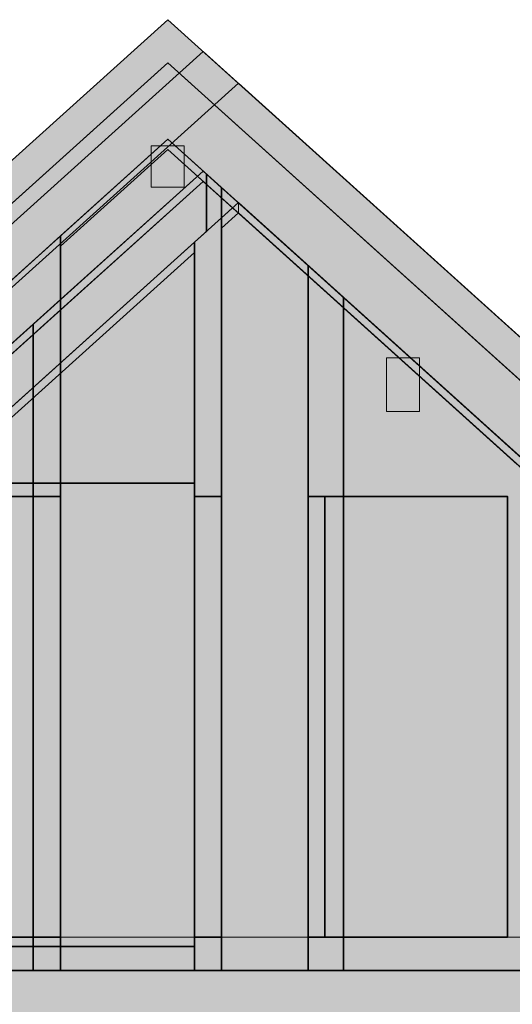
# Model space of a CAD drawing. Header units: millimetres. Extents: x 3182 to 41000, y -28700 to -8100.
# Tile 4 of 11: x 15848 to 18236, y -14626 to -9857. Entities that reach past the tile are written whole.
import ezdxf

# ---------------------------------------------------------------- set-up
doc = ezdxf.new("R2010")
doc.units = ezdxf.units.MM
doc.header["$MEASUREMENT"] = 0

msp = doc.modelspace()

# ---------------------------------------------------------------- hatches: boundary and pattern name
at = {"true_color": 0xeaeaea}
for points in [[(16566, -10065.86), (12510.69, -13717.28), (12406.98, -13602.09), (16566, -9857.29)], [(18631.91, -11926.02), (16566, -10065.87), (16566, -9857.29), (18735.62, -11810.83)], [(12748.98, -13602.09), (16737, -10011.26), (16737, -10219.83), (12852.69, -13717.28)], [(16737, -10011.27), (20725.02, -13602.1), (20621.31, -13717.29), (16737, -10219.84)], [(16566, -10435.92), (12717, -13901.57), (12532.99, -13697.21), (16566, -10065.87)], [(18315.31, -12011), (16566, -10435.91), (16566, -10065.87), (18726.29, -12011)], [(13089.98, -13602.09), (16907.5, -10164.79), (16907.5, -10373.35), (13193.69, -13717.29)], [(16907.5, -10164.78), (20725.02, -13602.09), (20621.31, -13717.28), (16907.5, -10373.35)], [(12874.99, -13697.2), (16737, -10219.83), (16737, -10589.88), (13059, -13901.57)], [(16737, -10219.83), (20599.01, -13697.21), (20415, -13901.57), (16737, -10589.88)], [(13215.99, -13697.2), (16907.5, -10373.35), (16907.5, -10743.4), (13400, -13901.57)], [(16907.5, -10373.35), (20599.01, -13697.2), (20415, -13901.57), (16907.5, -10743.4)], [(19720, -13275.79), (19720, -14461), (13754, -14461), (13754, -12967.85), (14572, -12231.32), (14572, -14301), (15582, -14301), (15582, -12166), (14644.55, -12166), (16566, -10435.92)], [(17246, -11048.19), (17246, -11097.98), (16566, -10485.7), (16046, -10953.91), (16046, -10904.13), (16566, -10435.92)], [(16646, -10667.58), (16486, -10667.58), (16486, -10467.58), (16646, -10467.58)], [(17246, -11097.98), (16737, -10639.67), (13754, -13325.58), (13754, -13275.79), (16737, -10589.88), (17246, -11048.19)], [(14095, -14461), (14095, -12968.75), (16737, -10589.88), (16827, -10670.92), (16827, -14461)], [(17246, -11097.98), (16737, -10639.67), (16046, -11261.85), (16046, -11212.06), (16737, -10589.88), (17246, -11048.19)], [(16695, -14461), (16695, -10934.74), (16754.09, -10881.54), (16754.09, -10605.27), (16827, -10670.92), (16827, -14461)], [(19720, -13325.58), (16907.5, -10793.19), (16827, -10865.68), (16827, -10815.89), (16907.5, -10743.4), (19720, -13275.79)], [(15782, -14461), (15782, -11141.83), (16046, -10904.13), (16046, -14461)], [(14095, -13325.58), (14095, -13275.79), (16695, -10934.74), (16695, -10984.53)], [(17246, -11097.98), (17246, -11048.19), (17418, -11203.06), (17418, -11252.85)], [(17246, -14461), (17246, -11048.19), (17418, -11203.06), (17418, -14461)], [(17246, -14461), (17246, -11048.19), (17418, -11203.06), (17418, -14461)], [(17418, -11252.85), (17418, -11203.06), (19720, -13275.79), (19720, -13325.58)], [(17418, -14461), (17418, -11203.06), (19720, -13275.79), (19720, -14461)], [(17418, -11252.85), (17418, -11203.06), (19720, -13275.79), (19720, -13325.58)], [(17418, -14461), (17418, -11203.06), (19720, -13275.79), (19720, -14461)], [(17418, -14461), (17418, -11203.06), (19720, -13275.79), (19720, -14461)], [(17418, -11252.85), (17418, -11203.06), (19720, -13275.79), (19720, -13325.58)], [(17418, -14461), (17418, -11203.06), (19720, -13275.79), (19720, -14461)], [(13754, -14461), (13754, -13275.79), (16046, -11212.06), (16046, -14461)], [(15914, -11380.71), (15914, -11330.92), (16046, -11212.06), (16046, -11261.85)], [(15914, -14461), (15914, -11330.92), (16046, -11212.06), (16046, -14461)], [(13754, -13325.58), (13754, -13275.79), (15914, -11330.92), (15914, -11380.7)], [(17785.96, -11754.01), (17625.96, -11754.01), (17625.96, -11494.01), (17785.96, -11494.01)], [(15782, -14301), (15782, -12166), (15914, -12166), (15914, -14301)], [(15914, -14301), (15914, -12166), (16046, -12166), (16046, -14301)], [(16695, -14301), (16695, -12166), (16761, -12166), (16761, -14301)], [(16761, -14301), (16761, -12166), (16827, -12166), (16827, -14301)], [(17332, -12166), (17332, -14301), (17246, -14301), (17246, -12166)], [(17246, -14301), (17246, -12166), (17332, -12166), (17332, -14301)], [(17418, -12166), (17418, -14301), (17332, -14301), (17332, -12166)], [(17332, -14301), (17332, -12166), (17418, -12166), (17418, -14301)], [(13754, -14461), (13754, -14301), (15914, -14301), (15914, -14461)], [(13754, -14461), (13754, -14301), (17246, -14301), (17246, -14461)], [(14095, -14461), (14095, -14301), (16695, -14301), (16695, -14461)], [(15914, -14461), (15914, -14301), (16046, -14301), (16046, -14461)], [(16046, -14461), (16046, -14301), (17246, -14301), (17246, -14461)], [(16046, -14461), (16046, -14301), (17246, -14301), (17246, -14461)], [(16046, -14301), (19720, -14301), (19720, -14461), (16046, -14461)], [(16827, -14461), (16827, -14301), (19720, -14301), (19720, -14461)], [(17246, -14461), (17246, -14301), (17418, -14301), (17418, -14461)], [(17418, -14461), (17418, -14301), (19720, -14301), (19720, -14461)], [(17418, -14461), (17418, -14301), (19720, -14301), (19720, -14461)], [(17418, -14461), (17418, -14301), (19720, -14301), (19720, -14461)], [(15782, -14723), (15782, -14461), (20015, -14461), (20015, -14723)]]:
    msp.add_hatch(color=254, dxfattribs=at).paths.add_polyline_path(points)
h = msp.add_hatch(color=254, dxfattribs=at)
h.paths.add_polyline_path([(16566, -10435.92), (18315.31, -12011), (18260.01, -12011), (16566, -10485.71), (16046, -10953.91), (16046, -10904.13)])
h.paths.add_polyline_path([(19720, -13325.58), (19557.92, -13179.64), (19582.68, -13152.14), (19720, -13275.79)])
h = msp.add_hatch(color=254, dxfattribs=at)
h.paths.add_polyline_path([(14095, -14461), (14095, -13275.79), (16907.5, -10743.4), (19720, -13275.79), (19720, -14461)])
h.paths.add_polyline_path([(16695, -14345), (16695, -12101), (15525, -12101), (15525, -14345)])
h = msp.add_hatch(color=254, dxfattribs=at)
h.paths.add_polyline_path([(16827, -14461), (16827, -10815.89), (16907.5, -10743.4), (19720, -13275.79), (19720, -14461)])
h.paths.add_polyline_path([(18212, -12166), (17327, -12166), (17327, -14301), (18212, -14301)])
h = msp.add_hatch(color=254, dxfattribs=at)
h.paths.add_polyline_path([(19720, -13325.58), (16907.5, -10793.19), (16907.5, -10743.4), (19720, -13275.79)])
h.paths.add_polyline_path([(16907.5, -10793.19), (16827, -10865.68), (16827, -10815.89), (16879.85, -10768.3)])

# ---------------------------------------------------------------- linework, layer by layer
at = {"color": 178, "lineweight": 20, "true_color": 0x070709}
for points in [[(12407, -13602), (16566, -9857), (12407, -13602)], [(16566, -9857), (18736, -11811), (16566, -9857)], [(16566, -10066), (12511, -13717), (16566, -10066)], [(18632, -11926), (16566, -10066), (18632, -11926)]]:
    msp.add_lwpolyline(points, dxfattribs=at)
at = {"color": 18, "lineweight": 20, "true_color": 0x070707}
for points in [[(12749, -13602), (16737, -10011), (12749, -13602)], [(16737, -10011), (20725, -13602), (16737, -10011)], [(13090, -13602), (16908, -10165), (13090, -13602)], [(16908, -10165), (20725, -13602), (16908, -10165)], [(16566, -10436), (16046, -10904), (16566, -10436)], [(17246, -11048), (16566, -10436), (17246, -11048)], [(16046, -10954), (16566, -10486), (16046, -10954)], [(16566, -10486), (17246, -11098), (16566, -10486)], [(16737, -10590), (13059, -13902), (16737, -10590)], [(16737, -10590), (13754, -13276), (16737, -10590)], [(16737, -10590), (16046, -11212), (16737, -10590)], [(17246, -11048), (16737, -10590), (17246, -11048)], [(17246, -11048), (16737, -10590), (17246, -11048)], [(20415, -13902), (16737, -10590), (20415, -13902)], [(13754, -13326), (16737, -10640), (13754, -13326)], [(16046, -11262), (16737, -10640), (16046, -11262)], [(16737, -10640), (17246, -11098), (16737, -10640)], [(16737, -10640), (17246, -11098), (16737, -10640)], [(16908, -10743), (13400, -13902), (16908, -10743)], [(16908, -10743), (16827, -10816), (16908, -10743)], [(16880, -10768), (16827, -10816), (16880, -10768)], [(16908, -10793), (16880, -10768), (16908, -10793)], [(19720, -13276), (16908, -10743), (19720, -13276)], [(19720, -13276), (16908, -10743), (19720, -13276)], [(16908, -10743), (16908, -10793), (16908, -10743)], [(20415, -13902), (16908, -10743), (20415, -13902)], [(16827, -10866), (16908, -10793), (16827, -10866)], [(16827, -10866), (16908, -10793), (16827, -10866)], [(16827, -10816), (16827, -10866), (16827, -10816)], [(16827, -10816), (16827, -10866), (16827, -10816)], [(16908, -10793), (19720, -13326), (16908, -10793)], [(16908, -10793), (19720, -13326), (16908, -10793)], [(16046, -10904), (16046, -10954), (16046, -10904)], [(16695, -10935), (14095, -13276), (16695, -10935)], [(16695, -10985), (16695, -10935), (16695, -10985)], [(14095, -13326), (16695, -10985), (14095, -13326)], [(17418, -11203), (17246, -11048), (17418, -11203)], [(17246, -11048), (17246, -11098), (17246, -11048)], [(17246, -11098), (17246, -11048), (17246, -11098)], [(17246, -11098), (17246, -11048), (17246, -11098)], [(17246, -11098), (17246, -11048), (17246, -11098)], [(17246, -11098), (17418, -11253), (17246, -11098)], [(17418, -11253), (17418, -11203), (17418, -11253)], [(19720, -13276), (17418, -11203), (19720, -13276)], [(17418, -11203), (17418, -11253), (17418, -11203)], [(19720, -13276), (17418, -11203), (19720, -13276)], [(17418, -11203), (17418, -11253), (17418, -11203)], [(19720, -13276), (17418, -11203), (19720, -13276)], [(17418, -11203), (17418, -11253), (17418, -11203)], [(16046, -11212), (15914, -11331), (16046, -11212)], [(16046, -11262), (16046, -11212), (16046, -11262)], [(16046, -11212), (16046, -11262), (16046, -11212)], [(17418, -11253), (19720, -13326), (17418, -11253)], [(17418, -11253), (19720, -13326), (17418, -11253)], [(17418, -11253), (19720, -13326), (17418, -11253)], [(15914, -11381), (16046, -11262), (15914, -11381)], [(15914, -11331), (13754, -13276), (15914, -11331)], [(15914, -11331), (15914, -11381), (15914, -11331)], [(15914, -11381), (15914, -11331), (15914, -11381)], [(13754, -13326), (15914, -11381), (13754, -13326)], [(15914, -14301), (13754, -14301), (15914, -14301)], [(17246, -14301), (13754, -14301), (17246, -14301)], [(16695, -14301), (14095, -14301), (16695, -14301)], [(16046, -14301), (15914, -14301), (16046, -14301)], [(15914, -14301), (15914, -14461), (15914, -14301)], [(15914, -14461), (15914, -14301), (15914, -14461)], [(16046, -14461), (16046, -14301), (16046, -14461)], [(17246, -14301), (16046, -14301), (17246, -14301)], [(16046, -14301), (16046, -14461), (16046, -14301)], [(17246, -14301), (16046, -14301), (17246, -14301)], [(16046, -14301), (16046, -14461), (16046, -14301)], [(16695, -14461), (16695, -14301), (16695, -14461)], [(19720, -14301), (16827, -14301), (19720, -14301)], [(16827, -14301), (16827, -14461), (16827, -14301)], [(17418, -14301), (17246, -14301), (17418, -14301)], [(17246, -14301), (17246, -14461), (17246, -14301)], [(17246, -14461), (17246, -14301), (17246, -14461)], [(17246, -14461), (17246, -14301), (17246, -14461)], [(17246, -14461), (17246, -14301), (17246, -14461)], [(17418, -14461), (17418, -14301), (17418, -14461)], [(19720, -14301), (17418, -14301), (19720, -14301)], [(17418, -14301), (17418, -14461), (17418, -14301)], [(19720, -14301), (17418, -14301), (19720, -14301)], [(17418, -14301), (17418, -14461), (17418, -14301)], [(19720, -14301), (17418, -14301), (19720, -14301)], [(17418, -14301), (17418, -14461), (17418, -14301)], [(13754, -14461), (15914, -14461), (13754, -14461)], [(13754, -14461), (17246, -14461), (13754, -14461)], [(14095, -14461), (16695, -14461), (14095, -14461)], [(15914, -14461), (16046, -14461), (15914, -14461)], [(16046, -14461), (17246, -14461), (16046, -14461)], [(16046, -14461), (17246, -14461), (16046, -14461)], [(16827, -14461), (19720, -14461), (16827, -14461)], [(17246, -14461), (17418, -14461), (17246, -14461)], [(17418, -14461), (19720, -14461), (17418, -14461)], [(17418, -14461), (19720, -14461), (17418, -14461)], [(17418, -14461), (19720, -14461), (17418, -14461)]]:
    msp.add_lwpolyline(points, dxfattribs=at)
at = {"color": 178, "lineweight": 20, "true_color": 0x070708}
for points in [[(12533, -13697), (16566, -10066), (12533, -13697)], [(16566, -10066), (18726, -12011), (16566, -10066)], [(16566, -10436), (12717, -13902), (16566, -10436)], [(18315, -12011), (16566, -10436), (18315, -12011)]]:
    msp.add_lwpolyline(points, dxfattribs=at)
at = {"color": 18, "lineweight": 35, "true_color": 0x070707}
for points in [[(16566, -10436), (14645, -12166), (16566, -10436)], [(19720, -13276), (16566, -10436), (19720, -13276)], [(16737, -10590), (14095, -12969), (16737, -10590)], [(16827, -10671), (16737, -10590), (16827, -10671)], [(16827, -10671), (16754, -10605), (16827, -10671)], [(16754, -10605), (16754, -10882), (16754, -10605)], [(16827, -14461), (16827, -10671), (16827, -14461)], [(16827, -14461), (16827, -10671), (16827, -14461)], [(16908, -10743), (14095, -13276), (16908, -10743)], [(16908, -10743), (16827, -10816), (16908, -10743)], [(19720, -13276), (16908, -10743), (19720, -13276)], [(19720, -13276), (16908, -10743), (19720, -13276)], [(16827, -10816), (16827, -14461), (16827, -10816)], [(16046, -10904), (15782, -11142), (16046, -10904)], [(16046, -14461), (16046, -10904), (16046, -14461)], [(16754, -10882), (16695, -10935), (16754, -10882)], [(16695, -10935), (16695, -14461), (16695, -10935)], [(17418, -11203), (17246, -11048), (17418, -11203)], [(17246, -11048), (17246, -14461), (17246, -11048)], [(17418, -11203), (17246, -11048), (17418, -11203)], [(17246, -11048), (17246, -14461), (17246, -11048)], [(19720, -13276), (17418, -11203), (19720, -13276)], [(17418, -11203), (17418, -14461), (17418, -11203)], [(19720, -13276), (17418, -11203), (19720, -13276)], [(19720, -13276), (17418, -11203), (19720, -13276)], [(17418, -11203), (17418, -14461), (17418, -11203)], [(19720, -13276), (17418, -11203), (19720, -13276)], [(17418, -11203), (17418, -14461), (17418, -11203)], [(17418, -14461), (17418, -11203), (17418, -14461)], [(16046, -11212), (13754, -13276), (16046, -11212)], [(16046, -11212), (15914, -11331), (16046, -11212)], [(16046, -14461), (16046, -11212), (16046, -14461)], [(16046, -14461), (16046, -11212), (16046, -14461)], [(15914, -11331), (15914, -14461), (15914, -11331)], [(15525, -12101), (16695, -12101), (15525, -12101)], [(16695, -12101), (16695, -14345), (16695, -12101)], [(15782, -12166), (15914, -12166), (15782, -12166)], [(15914, -12166), (16046, -12166), (15914, -12166)], [(16046, -12166), (16046, -14301), (16046, -12166)], [(16695, -14301), (16695, -12166), (16695, -14301)], [(16695, -12166), (16761, -12166), (16695, -12166)], [(16761, -12166), (16827, -12166), (16761, -12166)], [(16827, -12166), (16827, -14301), (16827, -12166)], [(17246, -12166), (17332, -12166), (17246, -12166)], [(17246, -14301), (17246, -12166), (17246, -14301)], [(17246, -14301), (17246, -12166), (17246, -14301)], [(17246, -12166), (17332, -12166), (17246, -12166)], [(17327, -14301), (17327, -12166), (17327, -14301)], [(17327, -12166), (18212, -12166), (17327, -12166)], [(17332, -12166), (17418, -12166), (17332, -12166)], [(17332, -12166), (17418, -12166), (17332, -12166)], [(17418, -12166), (17418, -14301), (17418, -12166)], [(17418, -12166), (17418, -14301), (17418, -12166)], [(18212, -12166), (18212, -14301), (18212, -12166)], [(15914, -14301), (15782, -14301), (15914, -14301)], [(16046, -14301), (15914, -14301), (16046, -14301)], [(16761, -14301), (16695, -14301), (16761, -14301)], [(16827, -14301), (16761, -14301), (16827, -14301)], [(17332, -14301), (17246, -14301), (17332, -14301)], [(17332, -14301), (17246, -14301), (17332, -14301)], [(18212, -14301), (17327, -14301), (18212, -14301)], [(17418, -14301), (17332, -14301), (17418, -14301)], [(17418, -14301), (17332, -14301), (17418, -14301)], [(16695, -14345), (15525, -14345), (16695, -14345)], [(13754, -14461), (16046, -14461), (13754, -14461)], [(13754, -14461), (19720, -14461), (13754, -14461)], [(14095, -14461), (19720, -14461), (14095, -14461)], [(14095, -14461), (16827, -14461), (14095, -14461)], [(15782, -14461), (16046, -14461), (15782, -14461)], [(20015, -14461), (15782, -14461), (20015, -14461)], [(15914, -14461), (16046, -14461), (15914, -14461)], [(16695, -14461), (16827, -14461), (16695, -14461)], [(16827, -14461), (19720, -14461), (16827, -14461)], [(17246, -14461), (17418, -14461), (17246, -14461)], [(17246, -14461), (17418, -14461), (17246, -14461)], [(17418, -14461), (19720, -14461), (17418, -14461)], [(17418, -14461), (19720, -14461), (17418, -14461)], [(17418, -14461), (19720, -14461), (17418, -14461)], [(17418, -14461), (19720, -14461), (17418, -14461)]]:
    msp.add_lwpolyline(points, dxfattribs=at)
at = {"color": 178, "lineweight": 0, "true_color": 0x070708}
for points in [[(16046, -10904), (16566, -10436), (16046, -10904)], [(16566, -10436), (18315, -12011), (16566, -10436)], [(16566, -10486), (16046, -10954), (16566, -10486)], [(18260, -12011), (16566, -10486), (18260, -12011)], [(16046, -10954), (16046, -10904), (16046, -10954)], [(16046, -14461), (16046, -14301), (16046, -14461)], [(16046, -14301), (19720, -14301), (16046, -14301)], [(19720, -14461), (16046, -14461), (19720, -14461)]]:
    msp.add_lwpolyline(points, dxfattribs=at)
at = {"color": 18, "lineweight": 20, "true_color": 0x080807}
for points in [[(16486, -10668), (16486, -10468), (16486, -10668)], [(16486, -10468), (16646, -10468), (16486, -10468)], [(16646, -10468), (16646, -10668), (16646, -10468)], [(16646, -10668), (16486, -10668), (16646, -10668)], [(17626, -11754), (17626, -11494), (17626, -11754)], [(17626, -11494), (17786, -11494), (17626, -11494)], [(17786, -11494), (17786, -11754), (17786, -11494)], [(17786, -11754), (17626, -11754), (17786, -11754)]]:
    msp.add_lwpolyline(points, dxfattribs=at)

doc.saveas('drawing.dxf')
